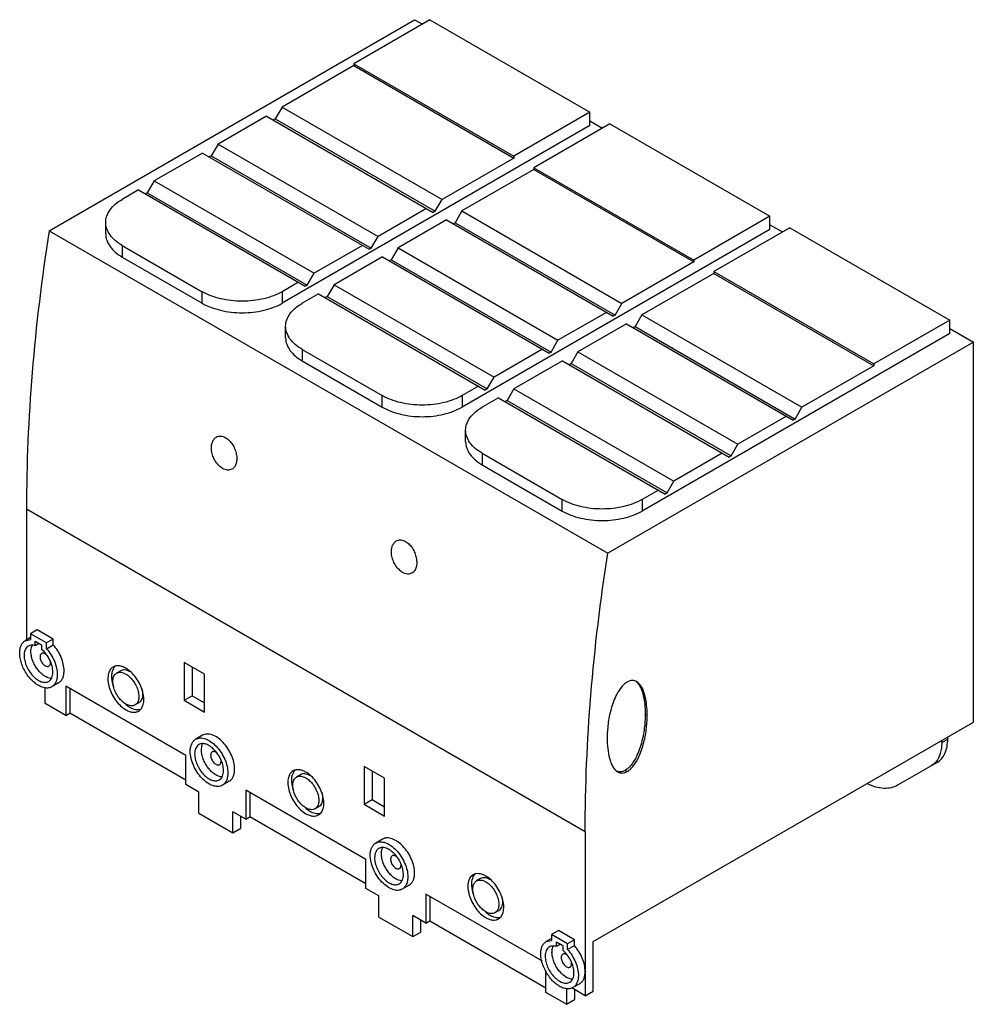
# Model space of a CAD drawing. Header units: millimetres. Extents: x 25 to 194, y 65 to 240.
import ezdxf

# ---------------------------------------------------------------- set-up
doc = ezdxf.new("R2010")
doc.units = ezdxf.units.MM
doc.header["$LTSCALE"] = 19.839225
doc.layers.get('0').update_dxf_attribs({"linetype": 'CONTINUOUS'})

msp = doc.modelspace()

# ---------------------------------------------------------------- linework, layer by layer
at = {"color": 7, "linetype": 'CONTINUOUS'}
for p, q in [((30.17, 202.29), (94.79, 239.6)), ((97.48, 239.55), (84.04, 231.8)), ((94.79, 239.6), (96.17, 238.8)), ((97.48, 239.55), (125.76, 223.23)), ((84.04, 231.8), (84.04, 231.47)), ((84.04, 231.8), (112.33, 215.47)), ((84.04, 231.47), (71.35, 224.14)), ((84.04, 231.47), (112.33, 215.14)), ((71.35, 224.14), (70.15, 222.06)), ((71.35, 224.14), (99.64, 207.81)), ((125.76, 223.23), (112.33, 215.47)), ((125.76, 220.86), (125.76, 223.23)), ((68.59, 222.55), (60.04, 217.61)), ((68.59, 222.55), (98.08, 205.53)), ((70.15, 222.06), (69.8, 221.86)), ((70.15, 222.06), (98.43, 205.73)), ((129.3, 221.18), (115.86, 213.43)), ((125.76, 221.71), (127.99, 220.43)), ((129.3, 221.18), (157.58, 204.85)), ((125.76, 220.86), (71.39, 189.46)), ((57.28, 216.02), (48.72, 211.08)), ((57.28, 216.02), (86.77, 199)), ((60.04, 217.61), (58.84, 215.53)), ((60.04, 217.61), (88.32, 201.28)), ((58.84, 215.53), (58.48, 215.33)), ((58.84, 215.53), (87.12, 199.2)), ((112.33, 215.14), (99.64, 207.81)), ((112.33, 215.47), (112.33, 215.14)), ((115.86, 213.1), (103.17, 205.77)), ((115.86, 213.43), (115.86, 213.1)), ((115.86, 213.43), (144.15, 197.1)), ((115.86, 213.1), (144.15, 196.77)), ((48.72, 211.08), (47.52, 209)), ((48.72, 211.08), (77.01, 194.75)), ((45.97, 209.49), (43.1, 207.83)), ((45.97, 209.49), (75.45, 192.46)), ((47.52, 209), (47.17, 208.79)), ((47.52, 209), (75.81, 192.67)), ((98.43, 205.73), (99.64, 207.81)), ((96.88, 206.22), (88.32, 201.28)), ((98.43, 205.73), (98.08, 205.53)), ((103.17, 205.77), (101.97, 203.69)), ((103.17, 205.77), (131.46, 189.44)), ((40.17, 201.71), (40.17, 203.75)), ((100.41, 204.18), (91.86, 199.24)), ((100.41, 204.18), (129.9, 187.16)), ((157.58, 204.85), (144.15, 197.1)), ((157.58, 202.49), (157.58, 204.85)), ((30.17, 202.29), (128.95, 145.25)), ((101.97, 203.69), (101.62, 203.49)), ((101.97, 203.69), (130.25, 187.36)), ((157.58, 202.49), (103.21, 171.09)), ((161.12, 202.81), (147.68, 195.06)), ((157.58, 203.34), (159.81, 202.06)), ((161.12, 202.81), (189.4, 186.48)), ((87.12, 199.2), (88.32, 201.28)), ((43.1, 199.67), (43.1, 197.63)), ((43.1, 199.67), (57.24, 191.5)), ((85.56, 199.69), (77.01, 194.75)), ((87.12, 199.2), (86.77, 199)), ((91.86, 199.24), (90.66, 197.16)), ((91.86, 199.24), (120.14, 182.91)), ((43.1, 197.63), (57.24, 189.46)), ((89.1, 197.65), (80.54, 192.71)), ((89.1, 197.65), (118.59, 180.63)), ((90.66, 197.16), (90.3, 196.95)), ((90.66, 197.16), (118.94, 180.83)), ((144.15, 196.77), (131.46, 189.44)), ((144.15, 197.1), (144.15, 196.77)), ((147.68, 195.06), (147.68, 194.73)), ((147.68, 195.06), (175.97, 178.73)), ((75.81, 192.67), (77.01, 194.75)), ((147.68, 194.73), (134.99, 187.4)), ((147.68, 194.73), (175.97, 178.4)), ((74.25, 193.16), (71.39, 191.5)), ((75.81, 192.67), (75.45, 192.46)), ((80.54, 192.71), (79.34, 190.63)), ((80.54, 192.71), (108.83, 176.38)), ((57.24, 189.46), (57.24, 191.5)), ((71.39, 191.5), (71.39, 189.46)), ((77.79, 191.12), (74.92, 189.46)), ((77.79, 191.12), (107.27, 174.09)), ((79.34, 190.63), (78.99, 190.42)), ((79.34, 190.63), (107.63, 174.3)), ((130.25, 187.36), (131.46, 189.44)), ((128.7, 187.85), (120.14, 182.91)), ((130.25, 187.36), (129.9, 187.16)), ((134.99, 187.4), (133.79, 185.32)), ((134.99, 187.4), (163.28, 171.07)), ((189.4, 186.48), (175.97, 178.73)), ((189.4, 184.12), (189.4, 186.48)), ((71.99, 183.34), (71.99, 185.38)), ((132.23, 185.81), (123.68, 180.87)), ((132.23, 185.81), (161.72, 168.79)), ((133.79, 185.32), (133.44, 185.12)), ((133.79, 185.32), (162.07, 168.99)), ((189.4, 184.97), (193.58, 182.56)), ((118.94, 180.83), (120.14, 182.91)), ((189.4, 184.12), (135.03, 152.72)), ((74.92, 181.3), (74.92, 179.26)), ((74.92, 181.3), (89.06, 173.13)), ((117.38, 181.32), (108.83, 176.38)), ((193.58, 182.56), (128.95, 145.25)), ((193.58, 115.41), (193.58, 182.56)), ((118.94, 180.83), (118.59, 180.63)), ((123.68, 180.87), (122.48, 178.79)), ((123.68, 180.87), (151.96, 164.54)), ((74.92, 179.26), (89.06, 171.09)), ((120.92, 179.28), (112.36, 174.34)), ((120.92, 179.28), (150.41, 162.25)), ((122.48, 178.79), (122.12, 178.58)), ((122.48, 178.79), (150.76, 162.46)), ((175.97, 178.4), (163.28, 171.07)), ((175.97, 178.73), (175.97, 178.4)), ((107.63, 174.3), (108.83, 176.38)), ((106.07, 174.79), (103.21, 173.13)), ((107.63, 174.3), (107.27, 174.09)), ((112.36, 174.34), (111.16, 172.26)), ((112.36, 174.34), (140.65, 158.01)), ((89.06, 171.09), (89.06, 173.13)), ((103.21, 173.13), (103.21, 171.09)), ((109.61, 172.75), (106.74, 171.09)), ((109.61, 172.75), (139.09, 155.72)), ((111.16, 172.26), (110.81, 172.05)), ((111.16, 172.26), (139.45, 155.93)), ((162.07, 168.99), (163.28, 171.07)), ((160.52, 169.48), (151.96, 164.54)), ((162.07, 168.99), (161.72, 168.79)), ((103.81, 164.97), (103.81, 167.01)), ((150.76, 162.46), (151.96, 164.54)), ((106.74, 162.93), (106.74, 160.89)), ((106.74, 162.93), (120.88, 154.76)), ((149.2, 162.95), (140.65, 158.01)), ((150.76, 162.46), (150.41, 162.25)), ((106.74, 160.89), (120.88, 152.72)), ((139.45, 155.93), (140.65, 158.01)), ((137.89, 156.42), (135.03, 154.76)), ((139.45, 155.93), (139.09, 155.72)), ((120.88, 152.72), (120.88, 154.76)), ((135.03, 154.76), (135.03, 152.72)), ((26.17, 153.03), (26.17, 129.92)), ((124.95, 96), (26.17, 153.03)), ((28.08, 131.72), (26.87, 131.02)), ((26.87, 131.02), (26.87, 130)), ((29.7, 129.39), (26.87, 131.02)), ((30.91, 130.08), (28.08, 131.72)), ((26.87, 130.33), (25.94, 129.78)), ((25.94, 129.78), (26.87, 130)), ((27.72, 128.91), (27.72, 129.72)), ((27.72, 129.72), (28.85, 129.06)), ((28.42, 129.31), (27.72, 128.91)), ((28.85, 129.06), (28.85, 128.25)), ((30.91, 130.08), (29.7, 129.39)), ((29.7, 128.37), (29.7, 129.39)), ((29.7, 128.37), (30.91, 129.06)), ((30.91, 129.06), (30.91, 130.08)), ((54.07, 125.95), (54.07, 119.25)), ((57.67, 123.87), (54.07, 125.95)), ((42.82, 124.47), (42.11, 124.06)), ((55.48, 125.13), (55.48, 120.07)), ((57.67, 117.17), (57.67, 123.87)), ((31.84, 122.34), (30.64, 121.64)), ((29.49, 118.69), (29.49, 121.55)), ((33.13, 121.75), (33.13, 116.59)), ((54.35, 109.5), (33.13, 121.75)), ((33.84, 121.34), (33.84, 117)), ((33.13, 116.59), (29.49, 118.69)), ((46.07, 118.84), (45.36, 118.43)), ((54.07, 119.25), (55.48, 120.07)), ((54.07, 119.25), (57.67, 117.17)), ((55.48, 120.07), (57.67, 118.81)), ((33.13, 116.59), (33.84, 117)), ((54.35, 105.16), (33.84, 117)), ((135.56, 116.82), (135.91, 116.61)), ((126.36, 76.6), (193.58, 115.41)), ((57.3, 113.07), (56.1, 112.37)), ((187.99, 111.78), (189.05, 112.39)), ((187.99, 111.78), (187.99, 112.18)), ((189.05, 112.39), (189.05, 112.79)), ((54.35, 104.34), (54.35, 109.5)), ((187.19, 108.27), (180.2, 104.24)), ((89.49, 105.49), (85.88, 107.57)), ((85.88, 107.57), (85.88, 100.87)), ((87.3, 106.75), (87.3, 101.69)), ((132.02, 106.87), (132.38, 106.66)), ((62, 104.93), (60.8, 104.23)), ((74.64, 106.1), (73.93, 105.69)), ((89.49, 98.79), (89.49, 105.49)), ((56.64, 103.02), (54.35, 104.34)), ((56.64, 99.3), (56.64, 103.02)), ((86.17, 91.13), (64.95, 103.37)), ((64.95, 103.37), (64.95, 98.22)), ((65.66, 102.97), (65.66, 98.63)), ((85.88, 100.87), (87.3, 101.69)), ((87.3, 101.69), (89.49, 100.42)), ((56.64, 99.3), (62.65, 95.83)), ((64.95, 98.22), (62.65, 99.55)), ((62.65, 95.83), (62.65, 99.55)), ((77.89, 100.47), (77.18, 100.06)), ((85.88, 100.87), (89.49, 98.79)), ((64.07, 96.65), (64.07, 98.73)), ((64.95, 98.22), (65.66, 98.63)), ((86.17, 86.79), (65.66, 98.63)), ((62.65, 95.83), (64.07, 96.65)), ((124.95, 96), (124.95, 67.01)), ((89.12, 94.7), (87.92, 94)), ((86.17, 85.97), (86.17, 91.13)), ((106.46, 87.73), (105.75, 87.32)), ((88.46, 84.65), (86.17, 85.97)), ((93.82, 86.56), (92.62, 85.86)), ((88.46, 80.93), (88.46, 84.65)), ((117.38, 73.11), (96.77, 85)), ((96.77, 85), (96.77, 79.85)), ((97.48, 84.6), (97.48, 80.26)), ((109.71, 82.1), (109, 81.69)), ((88.46, 80.93), (94.47, 77.46)), ((96.77, 79.85), (94.47, 81.18)), ((94.47, 77.46), (94.47, 81.18)), ((95.89, 78.28), (95.89, 80.36)), ((96.77, 79.85), (97.48, 80.26)), ((97.48, 80.26), (117.99, 68.42)), ((120.21, 78.52), (119.01, 77.83)), ((123.04, 76.89), (120.21, 78.52)), ((94.47, 77.46), (95.89, 78.28)), ((119.01, 77.13), (118.08, 76.59)), ((118.08, 76.59), (119.01, 76.81)), ((121.84, 76.2), (119.01, 77.83)), ((119.01, 77.83), (119.01, 76.81)), ((123.04, 76.89), (121.84, 76.2)), ((123.04, 75.87), (123.04, 76.89)), ((126.36, 67.83), (126.36, 76.6)), ((119.86, 76.52), (120.99, 75.87)), ((119.86, 75.71), (119.86, 76.52)), ((120.56, 76.12), (119.86, 75.71)), ((120.99, 75.87), (120.99, 75.06)), ((121.84, 75.18), (121.84, 76.2)), ((121.84, 75.18), (123.04, 75.87)), ((117.99, 67.6), (117.99, 71.5)), ((121.63, 68.36), (121.63, 65.5)), ((124.95, 67.01), (122.57, 68.39)), ((123.98, 69.14), (122.78, 68.45)), ((123.04, 68.11), (123.04, 66.32)), ((121.63, 65.5), (117.99, 67.6)), ((121.63, 65.5), (123.04, 66.32)), ((124.95, 67.01), (126.36, 67.83))]:
    msp.add_line(p, q, dxfattribs=at)
for centre, radius, start, end in [((28.61, 128.23), 1.61, 148.5904, 153.5743), ((27.28, 127.62), 1.46, 143.5511, 147.6535), ((42.95, 121.71), 2.99, 59.9993, 60.7669), ((47.4, 122.84), 5.7, 229.744, 230.0759), ((59.32, 108.47), 1.25, 0.013, 2.0864), ((55.49, 106.49), 5.54, 16.3927, 20.9968), ((74.77, 103.34), 2.99, 59.9993, 60.7669), ((79.22, 104.47), 5.7, 229.744, 230.0759), ((91.14, 90.1), 1.25, 0.0129, 2.077), ((87.31, 88.12), 5.54, 16.3925, 20.9966), ((106.59, 84.97), 2.99, 59.9993, 60.7669), ((111.04, 86.1), 5.7, 229.744, 230.0759), ((120.75, 75.04), 1.61, 148.5904, 153.5743)]:
    msp.add_arc(centre, radius, start, end, dxfattribs=at)
for points, knots in [([(40.17, 203.75), (40.17, 204.13), (40.31, 204.93), (40.92, 206.03), (41.87, 207.03), (42.66, 207.58), (43.1, 207.83)], [0, 0, 0, 0, 0.217773, 0.450928, 0.710222, 1, 1, 1, 1]), ([(43.1, 199.67), (42.66, 199.92), (41.87, 200.47), (40.92, 201.47), (40.31, 202.58), (40.17, 203.37), (40.17, 203.75)], [0, 0, 0, 0, 0.289778, 0.549073, 0.782228, 1, 1, 1, 1]), ([(30.17, 202.29), (28.87, 193.96), (26.88, 177.58), (26.17, 161.09), (26.17, 153.03)], [0, 0, 0, 0, 0.51095, 1, 1, 1, 1]), ([(40.17, 201.71), (40.17, 201.33), (40.31, 200.54), (40.92, 199.43), (41.87, 198.43), (42.66, 197.88), (43.1, 197.63)], [0, 0, 0, 0, 0.217772, 0.450927, 0.710222, 1, 1, 1, 1]), ([(71.39, 191.5), (70.9, 191.23), (69.84, 190.73), (68.12, 190.21), (66.25, 189.89), (64.32, 189.78), (62.38, 189.89), (60.51, 190.21), (58.79, 190.73), (57.73, 191.23), (57.24, 191.5)], [0, 0, 0, 0, 0.114146, 0.237335, 0.366976, 0.499999, 0.633023, 0.762664, 0.885853, 1, 1, 1, 1]), ([(57.24, 189.46), (57.73, 189.18), (58.79, 188.69), (60.51, 188.17), (62.38, 187.84), (64.32, 187.74), (66.25, 187.84), (68.12, 188.17), (69.84, 188.69), (70.9, 189.18), (71.39, 189.46)], [0, 0, 0, 0, 0.114147, 0.237336, 0.366977, 0.500001, 0.633024, 0.762665, 0.885854, 1, 1, 1, 1]), ([(71.99, 185.38), (71.99, 185.76), (72.13, 186.56), (72.74, 187.66), (73.69, 188.66), (74.48, 189.21), (74.92, 189.46)], [0, 0, 0, 0, 0.217773, 0.450928, 0.710222, 1, 1, 1, 1]), ([(74.92, 181.3), (74.48, 181.55), (73.69, 182.1), (72.74, 183.1), (72.13, 184.21), (71.99, 185), (71.99, 185.38)], [0, 0, 0, 0, 0.289778, 0.549073, 0.782228, 1, 1, 1, 1]), ([(71.99, 183.34), (71.99, 182.96), (72.13, 182.16), (72.74, 181.06), (73.69, 180.06), (74.48, 179.51), (74.92, 179.26)], [0, 0, 0, 0, 0.217772, 0.450927, 0.710222, 1, 1, 1, 1]), ([(103.21, 173.13), (102.72, 172.85), (101.66, 172.36), (99.94, 171.84), (98.07, 171.52), (96.14, 171.41), (94.2, 171.52), (92.33, 171.84), (90.61, 172.36), (89.55, 172.85), (89.06, 173.13)], [0, 0, 0, 0, 0.114146, 0.237335, 0.366976, 0.499999, 0.633023, 0.762664, 0.885853, 1, 1, 1, 1]), ([(89.06, 171.09), (89.55, 170.81), (90.61, 170.32), (92.33, 169.8), (94.2, 169.47), (96.14, 169.36), (98.07, 169.47), (99.94, 169.8), (101.66, 170.32), (102.72, 170.81), (103.21, 171.09)], [0, 0, 0, 0, 0.114147, 0.237336, 0.366977, 0.500001, 0.633024, 0.762665, 0.885854, 1, 1, 1, 1]), ([(103.81, 167.01), (103.81, 167.39), (103.95, 168.18), (104.56, 169.29), (105.51, 170.29), (106.3, 170.84), (106.74, 171.09)], [0, 0, 0, 0, 0.217773, 0.450928, 0.710222, 1, 1, 1, 1]), ([(60.85, 160.23), (60.62, 160.37), (60.17, 160.72), (59.62, 161.41), (59.19, 162.21), (58.92, 163.08), (58.83, 163.94), (58.93, 164.73), (59.22, 165.38), (59.55, 165.69), (59.72, 165.79)], [0, 0, 0, 0, 0.124088, 0.260315, 0.40267, 0.544023, 0.677615, 0.798465, 0.904847, 1, 1, 1, 1]), ([(59.72, 165.79), (59.84, 165.86), (60.1, 165.96), (60.52, 165.99), (60.96, 165.89), (61.24, 165.76), (61.38, 165.68)], [0, 0, 0, 0, 0.229796, 0.467082, 0.722069, 1, 1, 1, 1]), ([(61.38, 165.68), (61.62, 165.55), (62.06, 165.19), (62.61, 164.51), (63.03, 163.69), (63.29, 162.82), (63.38, 161.96), (63.28, 161.18), (63, 160.53), (62.68, 160.22), (62.5, 160.12)], [0, 0, 0, 0, 0.124163, 0.260418, 0.402952, 0.544679, 0.678698, 0.799733, 0.905753, 1, 1, 1, 1]), ([(106.74, 162.93), (106.3, 163.18), (105.51, 163.73), (104.56, 164.73), (103.95, 165.84), (103.81, 166.63), (103.81, 167.01)], [0, 0, 0, 0, 0.289778, 0.549073, 0.782228, 1, 1, 1, 1]), ([(103.81, 164.97), (103.81, 164.59), (103.95, 163.79), (104.56, 162.69), (105.51, 161.69), (106.3, 161.14), (106.74, 160.89)], [0, 0, 0, 0, 0.217772, 0.450927, 0.710222, 1, 1, 1, 1]), ([(62.5, 160.12), (62.39, 160.05), (62.13, 159.96), (61.71, 159.93), (61.27, 160.02), (60.99, 160.15), (60.85, 160.23)], [0, 0, 0, 0, 0.22846, 0.465102, 0.720546, 1, 1, 1, 1]), ([(135.03, 154.76), (134.54, 154.48), (133.48, 153.99), (131.76, 153.47), (129.89, 153.14), (127.96, 153.04), (126.02, 153.14), (124.15, 153.47), (122.43, 153.99), (121.37, 154.48), (120.88, 154.76)], [0, 0, 0, 0, 0.114146, 0.237335, 0.366976, 0.499999, 0.633023, 0.762664, 0.885853, 1, 1, 1, 1]), ([(120.88, 152.72), (121.37, 152.44), (122.43, 151.95), (124.15, 151.43), (126.02, 151.1), (127.96, 150.99), (129.89, 151.1), (131.76, 151.43), (133.48, 151.95), (134.54, 152.44), (135.03, 152.72)], [0, 0, 0, 0, 0.114147, 0.237336, 0.366977, 0.500001, 0.633024, 0.762665, 0.885854, 1, 1, 1, 1]), ([(92.67, 141.86), (92.44, 142), (91.99, 142.35), (91.44, 143.04), (91.01, 143.84), (90.74, 144.71), (90.65, 145.57), (90.75, 146.35), (91.04, 147), (91.37, 147.32), (91.54, 147.42)], [0, 0, 0, 0, 0.124088, 0.260315, 0.402671, 0.544023, 0.677615, 0.798465, 0.904847, 1, 1, 1, 1]), ([(91.54, 147.42), (91.66, 147.49), (91.92, 147.59), (92.34, 147.62), (92.78, 147.52), (93.06, 147.39), (93.2, 147.31)], [0, 0, 0, 0, 0.229795, 0.467082, 0.722069, 1, 1, 1, 1]), ([(93.2, 147.31), (93.43, 147.18), (93.88, 146.82), (94.43, 146.14), (94.85, 145.32), (95.11, 144.45), (95.2, 143.59), (95.1, 142.81), (94.82, 142.16), (94.5, 141.85), (94.32, 141.75)], [0, 0, 0, 0, 0.124163, 0.260418, 0.402952, 0.544679, 0.678698, 0.799733, 0.905753, 1, 1, 1, 1]), ([(124.95, 96), (124.95, 104.06), (125.67, 120.55), (127.65, 136.93), (128.95, 145.25)], [0, 0, 0, 0, 0.48905, 1, 1, 1, 1]), ([(94.32, 141.75), (94.21, 141.68), (93.95, 141.58), (93.53, 141.56), (93.09, 141.65), (92.81, 141.78), (92.67, 141.86)], [0, 0, 0, 0, 0.22846, 0.465102, 0.720546, 1, 1, 1, 1]), ([(24.97, 127.63), (24.97, 127.87), (25, 128.32), (25.19, 128.95), (25.49, 129.45), (25.78, 129.7), (25.94, 129.78)], [0, 0, 0, 0, 0.289777, 0.549077, 0.782241, 1, 1, 1, 1]), ([(26.49, 128.83), (26.45, 128.81), (26.31, 128.72), (26.18, 128.59), (26.1, 128.48)], [0, 0, 0, 0, 0.246124, 1, 1, 1, 1]), ([(27.72, 128.91), (27.51, 128.97), (27.18, 129.03), (26.76, 128.96), (26.57, 128.88), (26.49, 128.83)], [0, 0, 0, 0, 0.529508, 0.769144, 1, 1, 1, 1]), ([(26.95, 127.88), (26.95, 127.98), (26.96, 128.34), (27.05, 128.71), (27.17, 128.95)], [0, 0, 0, 0, 0.272963, 1, 1, 1, 1]), ([(32.81, 124.49), (32.81, 124.88), (32.71, 125.69), (32.32, 126.88), (31.72, 128.03), (31.2, 128.74), (30.91, 129.06)], [0, 0, 0, 0, 0.228665, 0.479734, 0.741398, 1, 1, 1, 1]), ([(26.15, 124.02), (25.78, 124.58), (25.34, 125.48), (25.03, 126.73), (24.97, 127.34), (24.97, 127.63)], [0, 0, 0, 0, 0.524495, 0.771971, 1, 1, 1, 1]), ([(26.05, 128.4), (25.99, 128.32), (25.8, 127.94), (25.74, 127.51), (25.74, 127.18)], [0, 0, 0, 0, 0.225691, 1, 1, 1, 1]), ([(25.74, 127.18), (25.74, 126.88), (25.83, 126.23), (26.15, 125.28), (26.65, 124.36), (27.27, 123.56), (27.99, 122.93), (28.73, 122.52), (29.36, 122.4), (29.8, 122.46), (30, 122.55), (30.09, 122.6)], [0, 0, 0, 0, 0.128745, 0.270397, 0.417613, 0.562017, 0.695748, 0.813063, 0.912471, 0.95712, 1, 1, 1, 1]), ([(30.61, 123.12), (30.17, 123.13), (29.48, 123.42), (28.7, 124.04), (28.12, 124.69), (27.63, 125.44), (27.25, 126.25), (27.01, 127.06), (26.95, 127.62), (26.95, 127.88)], [0, 0, 0, 0, 0.204426, 0.329043, 0.464163, 0.604611, 0.74446, 0.877933, 1, 1, 1, 1]), ([(28.84, 127.53), (28.8, 127.51), (28.72, 127.44), (28.63, 127.3), (28.58, 127.13), (28.57, 127.01), (28.57, 126.94)], [0, 0, 0, 0, 0.217691, 0.450887, 0.710621, 1, 1, 1, 1]), ([(29.55, 127.43), (29.49, 127.47), (29.37, 127.54), (29.18, 127.6), (29, 127.6), (28.89, 127.56), (28.84, 127.53)], [0, 0, 0, 0, 0.29346, 0.554117, 0.785841, 1, 1, 1, 1]), ([(30.83, 124.24), (30.83, 124.6), (30.72, 125.35), (30.31, 126.42), (29.69, 127.43), (29.15, 128.01), (28.85, 128.25)], [0, 0, 0, 0, 0.231698, 0.487738, 0.750293, 1, 1, 1, 1]), ([(29.7, 128.37), (29.99, 128.05), (30.52, 127.34), (31.12, 126.18), (31.51, 124.99), (31.61, 124.18), (31.61, 123.8)], [0, 0, 0, 0, 0.258637, 0.520328, 0.771408, 1, 1, 1, 1]), ([(28.57, 126.94), (28.57, 126.83), (28.6, 126.59), (28.72, 126.25), (28.9, 125.92), (29.12, 125.63), (29.38, 125.4), (29.65, 125.26), (29.91, 125.2), (30.08, 125.25), (30.14, 125.28)], [0, 0, 0, 0, 0.128797, 0.270605, 0.41788, 0.562376, 0.696192, 0.81359, 0.913066, 1, 1, 1, 1]), ([(30.14, 125.28), (30.18, 125.31), (30.26, 125.38), (30.35, 125.51), (30.4, 125.69), (30.41, 125.81), (30.41, 125.88)], [0, 0, 0, 0, 0.217691, 0.450887, 0.710621, 1, 1, 1, 1]), ([(30.41, 125.88), (30.41, 125.91), (30.4, 126.07), (30.37, 126.22), (30.34, 126.34)], [0, 0, 0, 0, 0.234632, 1, 1, 1, 1]), ([(43.74, 124.92), (43.54, 125.03), (43.15, 125.22), (42.55, 125.37), (41.98, 125.35), (41.64, 125.23), (41.49, 125.14)], [0, 0, 0, 0, 0.289701, 0.549088, 0.782218, 1, 1, 1, 1]), ([(29.39, 121.46), (29.09, 121.51), (28.49, 121.73), (27.64, 122.28), (26.83, 123.06), (26.36, 123.68), (26.15, 124.02)], [0, 0, 0, 0, 0.209742, 0.450409, 0.71705, 1, 1, 1, 1]), ([(30.09, 122.6), (30.21, 122.67), (30.43, 122.85), (30.67, 123.24), (30.81, 123.72), (30.83, 124.06), (30.83, 124.24)], [0, 0, 0, 0, 0.217766, 0.450897, 0.71037, 1, 1, 1, 1]), ([(31.61, 123.8), (31.61, 123.56), (31.58, 123.1), (31.39, 122.48), (31.08, 121.98), (30.79, 121.73), (30.64, 121.64)], [0, 0, 0, 0, 0.289702, 0.54909, 0.782219, 1, 1, 1, 1]), ([(31.84, 122.34), (32, 122.43), (32.29, 122.67), (32.6, 123.18), (32.78, 123.8), (32.81, 124.25), (32.81, 124.49)], [0, 0, 0, 0, 0.21776, 0.450888, 0.710291, 1, 1, 1, 1]), ([(41.49, 125.14), (41.38, 125.08), (41.17, 124.92), (40.91, 124.6), (40.73, 124.21), (40.56, 123.58), (40.53, 122.66), (40.77, 121.49), (41.25, 120.31), (41.93, 119.2), (42.76, 118.26), (43.41, 117.76), (43.74, 117.57)], [0, 0, 0, 0, 0.042859, 0.087486, 0.13532, 0.187282, 0.304543, 0.438208, 0.58255, 0.729714, 0.871307, 1, 1, 1, 1]), ([(41.36, 122.54), (41.31, 122.78), (41.25, 123.26), (41.27, 124.13), (41.46, 124.75), (41.68, 125.07)], [0, 0, 0, 0, 0.288662, 0.552557, 1, 1, 1, 1]), ([(43.74, 118.59), (43.5, 118.73), (43.03, 119.09), (42.43, 119.77), (41.94, 120.57), (41.6, 121.42), (41.43, 122.27), (41.44, 123.03), (41.63, 123.58), (41.88, 123.9), (42.03, 124.01), (42.11, 124.06)], [0, 0, 0, 0, 0.128744, 0.270396, 0.417612, 0.562016, 0.695747, 0.813062, 0.912471, 0.95712, 1, 1, 1, 1]), ([(41.68, 125.07), (41.69, 125.09), (41.75, 125.17), (41.82, 125.25), (41.87, 125.3)], [0, 0, 0, 0, 0.25422, 1, 1, 1, 1]), ([(42.11, 124.06), (42.22, 124.12), (42.47, 124.21), (42.88, 124.22), (43.31, 124.12), (43.6, 123.98), (43.74, 123.9)], [0, 0, 0, 0, 0.217767, 0.450898, 0.710371, 1, 1, 1, 1]), ([(44.41, 124.33), (44.27, 124.4), (43.99, 124.53), (43.57, 124.63), (43.17, 124.62), (42.93, 124.53), (42.82, 124.47)], [0, 0, 0, 0, 0.288834, 0.547944, 0.781406, 1, 1, 1, 1]), ([(45.99, 117.35), (46.1, 117.41), (46.31, 117.57), (46.56, 117.89), (46.75, 118.28), (46.92, 118.91), (46.94, 119.83), (46.71, 120.99), (46.23, 122.18), (45.55, 123.29), (44.72, 124.23), (44.07, 124.73), (43.74, 124.92)], [0, 0, 0, 0, 0.042859, 0.087486, 0.13532, 0.187282, 0.304543, 0.438208, 0.58255, 0.729714, 0.871307, 1, 1, 1, 1]), ([(43.74, 123.9), (43.98, 123.76), (44.45, 123.4), (45.04, 122.72), (45.54, 121.92), (45.88, 121.06), (46.05, 120.22), (46.04, 119.46), (45.85, 118.91), (45.6, 118.59), (45.44, 118.48), (45.36, 118.43)], [0, 0, 0, 0, 0.128744, 0.270396, 0.417612, 0.562016, 0.695747, 0.813062, 0.912471, 0.95712, 1, 1, 1, 1]), ([(41.62, 121.59), (41.6, 121.67), (41.49, 121.98), (41.41, 122.3), (41.36, 122.54)], [0, 0, 0, 0, 0.255955, 1, 1, 1, 1]), ([(132.38, 122.48), (132.19, 122.37), (131.83, 122.1), (131.18, 121.41), (130.53, 120.38), (129.94, 119.05), (129.37, 117.28), (128.95, 115.1), (128.84, 113.37), (128.84, 112.53)], [0, 0, 0, 0, 0.058949, 0.123283, 0.258194, 0.392651, 0.523021, 0.769928, 1, 1, 1, 1]), ([(134.05, 122.55), (133.94, 122.61), (133.69, 122.72), (133.28, 122.77), (132.82, 122.7), (132.52, 122.56), (132.38, 122.48)], [0, 0, 0, 0, 0.221116, 0.452711, 0.708563, 1, 1, 1, 1]), ([(134.02, 122.52), (134.18, 122.37), (134.46, 122.03), (134.78, 121.44), (135.04, 120.77), (135.31, 119.8), (135.51, 118.47), (135.56, 117.38), (135.56, 116.82)], [0, 0, 0, 0, 0.105384, 0.21701, 0.334942, 0.458632, 0.720774, 1, 1, 1, 1]), ([(135.91, 116.61), (135.91, 117.22), (135.86, 118.39), (135.62, 119.81), (135.3, 120.85), (134.91, 121.73), (134.45, 122.32), (134.05, 122.55)], [0, 0, 0, 0, 0.283091, 0.547124, 0.670764, 0.787806, 1, 1, 1, 1]), ([(30.64, 121.64), (30.46, 121.54), (30.04, 121.4), (29.61, 121.42), (29.39, 121.46)], [0, 0, 0, 0, 0.478396, 1, 1, 1, 1]), ([(46.07, 118.84), (46.18, 118.9), (46.39, 119.08), (46.6, 119.44), (46.73, 119.88), (46.75, 120.21), (46.74, 120.38)], [0, 0, 0, 0, 0.216751, 0.449496, 0.709147, 1, 1, 1, 1]), ([(46.74, 120.38), (46.74, 120.44), (46.73, 120.74), (46.68, 121.02), (46.62, 121.24)], [0, 0, 0, 0, 0.238333, 1, 1, 1, 1]), ([(45.36, 118.43), (45.26, 118.37), (45.01, 118.28), (44.6, 118.27), (44.17, 118.37), (43.88, 118.51), (43.74, 118.59)], [0, 0, 0, 0, 0.217767, 0.450898, 0.710371, 1, 1, 1, 1]), ([(44.45, 117.98), (44.39, 118.01), (44.14, 118.16), (43.91, 118.33), (43.75, 118.47)], [0, 0, 0, 0, 0.240452, 1, 1, 1, 1]), ([(43.74, 117.57), (43.94, 117.46), (44.33, 117.27), (44.93, 117.12), (45.5, 117.14), (45.84, 117.26), (45.99, 117.35)], [0, 0, 0, 0, 0.289701, 0.549088, 0.782218, 1, 1, 1, 1]), ([(46.31, 117.6), (46.17, 117.56), (45.87, 117.53), (45.41, 117.58), (44.92, 117.73), (44.61, 117.89), (44.45, 117.98)], [0, 0, 0, 0, 0.219837, 0.45722, 0.71696, 1, 1, 1, 1]), ([(135.56, 116.82), (135.56, 115.98), (135.45, 114.25), (135.03, 112.07), (134.46, 110.3), (133.87, 108.96), (133.21, 107.93), (132.57, 107.25), (132.21, 106.98), (132.02, 106.87)], [0, 0, 0, 0, 0.230075, 0.476985, 0.607356, 0.741815, 0.876728, 0.941063, 1, 1, 1, 1]), ([(132.38, 106.66), (132.56, 106.77), (132.92, 107.04), (133.57, 107.73), (134.22, 108.76), (134.81, 110.09), (135.38, 111.86), (135.8, 114.04), (135.91, 115.78), (135.91, 116.61)], [0, 0, 0, 0, 0.058937, 0.123272, 0.258185, 0.392644, 0.523015, 0.769925, 1, 1, 1, 1]), ([(62.97, 107.08), (62.97, 107.48), (62.86, 108.32), (62.44, 109.57), (61.79, 110.76), (60.97, 111.81), (60.04, 112.63), (59.2, 113.09), (58.54, 113.27), (58.09, 113.3), (57.67, 113.24), (57.42, 113.13), (57.3, 113.07)], [0, 0, 0, 0, 0.128693, 0.27028, 0.417438, 0.561779, 0.695448, 0.812711, 0.864674, 0.91251, 0.957138, 1, 1, 1, 1]), ([(55.12, 110.22), (55.12, 110.46), (55.16, 110.91), (55.34, 111.54), (55.65, 112.04), (55.94, 112.28), (56.1, 112.37)], [0, 0, 0, 0, 0.289702, 0.54909, 0.782219, 1, 1, 1, 1]), ([(56.1, 112.37), (56.21, 112.44), (56.47, 112.55), (56.89, 112.61), (57.34, 112.57), (58, 112.4), (58.84, 111.94), (59.77, 111.12), (60.59, 110.07), (61.24, 108.87), (61.66, 107.63), (61.77, 106.79), (61.77, 106.38)], [0, 0, 0, 0, 0.042859, 0.087485, 0.13532, 0.187282, 0.304542, 0.438207, 0.582549, 0.729713, 0.871306, 1, 1, 1, 1]), ([(59.37, 110.51), (59.15, 110.73), (58.71, 111.12), (57.98, 111.51), (57.36, 111.62), (56.93, 111.55), (56.73, 111.47), (56.65, 111.42)], [0, 0, 0, 0, 0.304829, 0.572175, 0.799294, 0.901607, 1, 1, 1, 1]), ([(57.1, 110.47), (57.1, 110.56), (57.12, 110.92), (57.2, 111.28), (57.31, 111.52)], [0, 0, 0, 0, 0.272266, 1, 1, 1, 1]), ([(128.84, 112.53), (128.84, 111.92), (128.9, 110.75), (129.13, 109.33), (129.45, 108.29), (129.84, 107.41), (130.3, 106.82), (130.7, 106.59)], [0, 0, 0, 0, 0.283091, 0.547124, 0.670764, 0.787806, 1, 1, 1, 1]), ([(187.99, 111.78), (187.99, 111.44), (187.95, 110.8), (187.71, 109.63), (187.33, 108.82), (186.99, 108.4)], [0, 0, 0, 0, 0.281015, 0.540786, 1, 1, 1, 1]), ([(187.19, 108.27), (187.48, 108.44), (188.04, 108.91), (188.63, 109.88), (188.98, 111.07), (189.05, 111.94), (189.05, 112.39)], [0, 0, 0, 0, 0.217773, 0.450953, 0.710202, 1, 1, 1, 1]), ([(60.8, 104.23), (60.68, 104.17), (60.43, 104.06), (60, 104), (59.55, 104.03), (58.89, 104.21), (58.05, 104.67), (57.12, 105.49), (56.3, 106.54), (55.66, 107.74), (55.24, 108.98), (55.12, 109.82), (55.12, 110.22)], [0, 0, 0, 0, 0.042859, 0.087485, 0.13532, 0.187282, 0.304542, 0.438207, 0.582549, 0.729713, 0.871306, 1, 1, 1, 1]), ([(56.65, 111.42), (56.53, 111.35), (56.31, 111.17), (56.07, 110.78), (55.93, 110.3), (55.9, 109.96), (55.9, 109.77)], [0, 0, 0, 0, 0.217766, 0.450897, 0.71037, 1, 1, 1, 1]), ([(55.9, 109.77), (55.9, 109.47), (55.99, 108.82), (56.31, 107.87), (56.8, 106.95), (57.43, 106.15), (58.15, 105.52), (58.89, 105.11), (59.52, 104.99), (59.96, 105.05), (60.16, 105.13), (60.25, 105.19)], [0, 0, 0, 0, 0.128745, 0.270397, 0.417613, 0.562017, 0.695748, 0.813063, 0.912471, 0.95712, 1, 1, 1, 1]), ([(60.77, 105.71), (60.33, 105.71), (59.64, 106.01), (58.86, 106.63), (58.28, 107.27), (57.79, 108.02), (57.41, 108.83), (57.17, 109.65), (57.1, 110.2), (57.1, 110.47)], [0, 0, 0, 0, 0.204426, 0.329043, 0.464163, 0.60461, 0.74446, 0.877933, 1, 1, 1, 1]), ([(59, 110.12), (58.96, 110.1), (58.88, 110.03), (58.79, 109.89), (58.74, 109.72), (58.73, 109.59), (58.73, 109.53)], [0, 0, 0, 0, 0.217691, 0.450887, 0.710621, 1, 1, 1, 1]), ([(59.71, 110.02), (59.65, 110.06), (59.53, 110.13), (59.34, 110.18), (59.16, 110.19), (59.05, 110.15), (59, 110.12)], [0, 0, 0, 0, 0.293677, 0.554427, 0.786065, 1, 1, 1, 1]), ([(60.66, 108.48), (60.52, 108.86), (60.15, 109.58), (59.65, 110.22), (59.37, 110.51)], [0, 0, 0, 0, 0.504133, 1, 1, 1, 1]), ([(58.73, 109.53), (58.73, 109.42), (58.76, 109.18), (58.88, 108.84), (59.06, 108.51), (59.28, 108.22), (59.54, 107.99), (59.81, 107.84), (60.07, 107.79), (60.23, 107.83), (60.3, 107.87)], [0, 0, 0, 0, 0.128797, 0.270605, 0.41788, 0.562376, 0.696192, 0.81359, 0.913066, 1, 1, 1, 1]), ([(60.3, 107.87), (60.34, 107.9), (60.42, 107.96), (60.51, 108.1), (60.56, 108.28), (60.57, 108.4), (60.57, 108.47)], [0, 0, 0, 0, 0.217691, 0.450887, 0.710621, 1, 1, 1, 1]), ([(60.99, 106.83), (60.99, 106.93), (60.97, 107.34), (60.89, 107.75), (60.8, 108.05)], [0, 0, 0, 0, 0.235274, 1, 1, 1, 1]), ([(186.99, 108.4), (186.93, 108.32), (186.67, 108.04), (186.37, 107.8), (186.13, 107.66)], [0, 0, 0, 0, 0.255521, 1, 1, 1, 1]), ([(60.25, 105.19), (60.37, 105.25), (60.59, 105.44), (60.82, 105.83), (60.97, 106.3), (60.99, 106.65), (60.99, 106.83)], [0, 0, 0, 0, 0.217766, 0.450897, 0.71037, 1, 1, 1, 1]), ([(61.77, 106.38), (61.77, 106.15), (61.73, 105.69), (61.55, 105.07), (61.24, 104.57), (60.95, 104.32), (60.8, 104.23)], [0, 0, 0, 0, 0.289702, 0.54909, 0.782219, 1, 1, 1, 1]), ([(62, 104.93), (62.15, 105.02), (62.44, 105.26), (62.75, 105.77), (62.94, 106.39), (62.97, 106.84), (62.97, 107.08)], [0, 0, 0, 0, 0.217784, 0.450917, 0.710308, 1, 1, 1, 1]), ([(73.31, 106.77), (73.2, 106.71), (72.99, 106.55), (72.73, 106.23), (72.55, 105.83), (72.38, 105.21), (72.35, 104.29), (72.59, 103.12), (73.07, 101.94), (73.75, 100.83), (74.58, 99.89), (75.23, 99.39), (75.56, 99.2)], [0, 0, 0, 0, 0.042859, 0.087486, 0.13532, 0.187282, 0.304543, 0.438208, 0.58255, 0.729714, 0.871307, 1, 1, 1, 1]), ([(73.18, 104.17), (73.13, 104.41), (73.07, 104.89), (73.09, 105.76), (73.28, 106.38), (73.5, 106.7)], [0, 0, 0, 0, 0.288662, 0.552557, 1, 1, 1, 1]), ([(75.56, 106.55), (75.36, 106.66), (74.97, 106.85), (74.37, 106.99), (73.8, 106.98), (73.46, 106.86), (73.31, 106.77)], [0, 0, 0, 0, 0.289701, 0.549088, 0.782218, 1, 1, 1, 1]), ([(73.5, 106.7), (73.51, 106.72), (73.57, 106.8), (73.64, 106.87), (73.69, 106.93)], [0, 0, 0, 0, 0.25422, 1, 1, 1, 1]), ([(76.23, 105.96), (76.09, 106.03), (75.81, 106.16), (75.39, 106.26), (74.99, 106.25), (74.75, 106.16), (74.64, 106.1)], [0, 0, 0, 0, 0.288834, 0.547944, 0.781406, 1, 1, 1, 1]), ([(77.81, 98.98), (77.92, 99.04), (78.13, 99.2), (78.38, 99.52), (78.57, 99.91), (78.74, 100.54), (78.76, 101.46), (78.53, 102.62), (78.05, 103.81), (77.37, 104.92), (76.54, 105.86), (75.89, 106.36), (75.56, 106.55)], [0, 0, 0, 0, 0.042859, 0.087486, 0.13532, 0.187282, 0.304543, 0.438208, 0.58255, 0.729714, 0.871307, 1, 1, 1, 1]), ([(130.81, 106.62), (130.79, 106.63), (130.7, 106.65), (130.61, 106.67), (130.55, 106.7)], [0, 0, 0, 0, 0.253111, 1, 1, 1, 1]), ([(130.7, 106.59), (130.81, 106.53), (131.06, 106.42), (131.47, 106.37), (131.93, 106.45), (132.23, 106.58), (132.38, 106.66)], [0, 0, 0, 0, 0.2211, 0.452678, 0.708506, 1, 1, 1, 1]), ([(132.02, 106.87), (131.83, 106.76), (131.43, 106.59), (131, 106.58), (130.81, 106.62)], [0, 0, 0, 0, 0.541256, 1, 1, 1, 1]), ([(75.56, 100.22), (75.32, 100.36), (74.85, 100.72), (74.25, 101.4), (73.76, 102.2), (73.42, 103.05), (73.25, 103.9), (73.26, 104.66), (73.45, 105.21), (73.7, 105.53), (73.85, 105.64), (73.93, 105.69)], [0, 0, 0, 0, 0.128744, 0.270396, 0.417612, 0.562016, 0.695747, 0.813062, 0.912471, 0.95712, 1, 1, 1, 1]), ([(73.93, 105.69), (74.04, 105.75), (74.29, 105.84), (74.7, 105.85), (75.13, 105.74), (75.42, 105.61), (75.56, 105.53)], [0, 0, 0, 0, 0.217767, 0.450898, 0.710371, 1, 1, 1, 1]), ([(75.56, 105.53), (75.8, 105.39), (76.27, 105.03), (76.86, 104.35), (77.36, 103.55), (77.7, 102.69), (77.87, 101.85), (77.86, 101.09), (77.67, 100.54), (77.42, 100.22), (77.26, 100.11), (77.18, 100.06)], [0, 0, 0, 0, 0.128744, 0.270396, 0.417612, 0.562016, 0.695747, 0.813062, 0.912471, 0.95712, 1, 1, 1, 1]), ([(180.2, 104.24), (179.85, 104.03), (179.04, 103.73), (177.71, 103.63), (176.28, 103.88), (175.34, 104.25), (174.87, 104.48)], [0, 0, 0, 0, 0.222187, 0.457322, 0.714931, 1, 1, 1, 1]), ([(73.44, 103.22), (73.42, 103.29), (73.31, 103.61), (73.23, 103.93), (73.18, 104.17)], [0, 0, 0, 0, 0.255955, 1, 1, 1, 1]), ([(78.56, 102), (78.56, 102.07), (78.55, 102.37), (78.5, 102.65), (78.44, 102.87)], [0, 0, 0, 0, 0.238333, 1, 1, 1, 1]), ([(77.89, 100.47), (78, 100.53), (78.21, 100.7), (78.42, 101.07), (78.55, 101.51), (78.57, 101.83), (78.56, 102)], [0, 0, 0, 0, 0.216751, 0.449496, 0.709147, 1, 1, 1, 1]), ([(77.18, 100.06), (77.08, 100), (76.83, 99.91), (76.42, 99.9), (75.99, 100), (75.7, 100.14), (75.56, 100.22)], [0, 0, 0, 0, 0.217767, 0.450898, 0.710371, 1, 1, 1, 1]), ([(76.27, 99.61), (76.21, 99.64), (75.96, 99.79), (75.73, 99.96), (75.57, 100.1)], [0, 0, 0, 0, 0.240452, 1, 1, 1, 1]), ([(78.13, 99.23), (77.99, 99.19), (77.69, 99.16), (77.23, 99.21), (76.74, 99.36), (76.43, 99.52), (76.27, 99.61)], [0, 0, 0, 0, 0.219837, 0.45722, 0.71696, 1, 1, 1, 1]), ([(75.56, 99.2), (75.76, 99.09), (76.15, 98.9), (76.75, 98.75), (77.32, 98.77), (77.66, 98.89), (77.81, 98.98)], [0, 0, 0, 0, 0.289701, 0.549088, 0.782218, 1, 1, 1, 1]), ([(87.92, 94), (88.03, 94.07), (88.29, 94.18), (88.71, 94.24), (89.16, 94.2), (89.82, 94.03), (90.66, 93.57), (91.59, 92.75), (92.41, 91.7), (93.06, 90.5), (93.48, 89.26), (93.59, 88.42), (93.59, 88.01)], [0, 0, 0, 0, 0.042859, 0.087485, 0.13532, 0.187282, 0.304542, 0.438207, 0.582549, 0.729713, 0.871306, 1, 1, 1, 1]), ([(94.79, 88.71), (94.79, 89.11), (94.68, 89.95), (94.26, 91.19), (93.61, 92.39), (92.79, 93.44), (91.86, 94.26), (91.02, 94.72), (90.36, 94.9), (89.91, 94.93), (89.49, 94.87), (89.24, 94.76), (89.12, 94.7)], [0, 0, 0, 0, 0.128693, 0.27028, 0.417438, 0.561779, 0.695448, 0.812711, 0.864674, 0.91251, 0.957138, 1, 1, 1, 1]), ([(86.94, 91.85), (86.94, 92.09), (86.98, 92.54), (87.16, 93.16), (87.47, 93.67), (87.76, 93.91), (87.92, 94)], [0, 0, 0, 0, 0.289702, 0.54909, 0.782219, 1, 1, 1, 1]), ([(88.47, 93.05), (88.35, 92.98), (88.13, 92.79), (87.89, 92.41), (87.75, 91.93), (87.72, 91.58), (87.72, 91.4)], [0, 0, 0, 0, 0.217766, 0.450897, 0.71037, 1, 1, 1, 1]), ([(91.19, 92.14), (90.97, 92.36), (90.53, 92.75), (89.8, 93.13), (89.18, 93.25), (88.75, 93.18), (88.55, 93.1), (88.47, 93.05)], [0, 0, 0, 0, 0.304829, 0.572175, 0.799293, 0.901607, 1, 1, 1, 1]), ([(88.92, 92.1), (88.92, 92.19), (88.94, 92.55), (89.02, 92.91), (89.13, 93.15)], [0, 0, 0, 0, 0.272266, 1, 1, 1, 1]), ([(92.62, 85.86), (92.5, 85.8), (92.25, 85.69), (91.82, 85.63), (91.37, 85.66), (90.71, 85.84), (89.87, 86.3), (88.94, 87.12), (88.12, 88.17), (87.48, 89.36), (87.06, 90.6), (86.94, 91.45), (86.94, 91.85)], [0, 0, 0, 0, 0.042859, 0.087485, 0.13532, 0.187282, 0.304542, 0.438207, 0.582549, 0.729713, 0.871306, 1, 1, 1, 1]), ([(87.72, 91.4), (87.72, 91.09), (87.81, 90.45), (88.13, 89.5), (88.62, 88.58), (89.25, 87.78), (89.97, 87.15), (90.71, 86.74), (91.34, 86.62), (91.78, 86.68), (91.98, 86.76), (92.07, 86.81)], [0, 0, 0, 0, 0.128745, 0.270397, 0.417613, 0.562017, 0.695748, 0.813063, 0.912471, 0.95712, 1, 1, 1, 1]), ([(92.59, 87.34), (92.15, 87.34), (91.46, 87.63), (90.68, 88.26), (90.1, 88.9), (89.61, 89.65), (89.23, 90.46), (88.99, 91.28), (88.92, 91.83), (88.92, 92.1)], [0, 0, 0, 0, 0.204426, 0.329043, 0.464163, 0.604611, 0.74446, 0.877933, 1, 1, 1, 1]), ([(90.82, 91.75), (90.78, 91.73), (90.7, 91.66), (90.61, 91.52), (90.56, 91.35), (90.55, 91.22), (90.55, 91.16)], [0, 0, 0, 0, 0.217691, 0.450887, 0.710621, 1, 1, 1, 1]), ([(90.55, 91.16), (90.55, 91.05), (90.58, 90.81), (90.7, 90.47), (90.88, 90.14), (91.1, 89.85), (91.36, 89.62), (91.63, 89.47), (91.89, 89.42), (92.05, 89.46), (92.12, 89.5)], [0, 0, 0, 0, 0.128797, 0.270605, 0.41788, 0.562376, 0.696192, 0.81359, 0.913066, 1, 1, 1, 1]), ([(91.53, 91.65), (91.47, 91.69), (91.35, 91.76), (91.16, 91.81), (90.98, 91.82), (90.87, 91.78), (90.82, 91.75)], [0, 0, 0, 0, 0.293672, 0.554419, 0.786059, 1, 1, 1, 1]), ([(92.48, 90.11), (92.34, 90.49), (91.97, 91.21), (91.47, 91.85), (91.19, 92.14)], [0, 0, 0, 0, 0.504133, 1, 1, 1, 1]), ([(92.12, 89.5), (92.16, 89.53), (92.24, 89.59), (92.33, 89.73), (92.38, 89.9), (92.39, 90.03), (92.39, 90.1)], [0, 0, 0, 0, 0.217691, 0.450887, 0.710621, 1, 1, 1, 1]), ([(92.81, 88.46), (92.81, 88.56), (92.79, 88.97), (92.71, 89.38), (92.62, 89.68)], [0, 0, 0, 0, 0.235274, 1, 1, 1, 1]), ([(92.07, 86.81), (92.19, 86.88), (92.41, 87.07), (92.64, 87.46), (92.78, 87.93), (92.81, 88.28), (92.81, 88.46)], [0, 0, 0, 0, 0.217766, 0.450897, 0.71037, 1, 1, 1, 1]), ([(93.59, 88.01), (93.59, 87.78), (93.55, 87.32), (93.37, 86.7), (93.06, 86.2), (92.77, 85.95), (92.62, 85.86)], [0, 0, 0, 0, 0.289702, 0.54909, 0.782219, 1, 1, 1, 1]), ([(93.82, 86.56), (93.97, 86.65), (94.26, 86.89), (94.57, 87.39), (94.76, 88.02), (94.79, 88.47), (94.79, 88.71)], [0, 0, 0, 0, 0.217784, 0.450917, 0.710308, 1, 1, 1, 1]), ([(105.13, 88.4), (105.02, 88.34), (104.81, 88.17), (104.55, 87.85), (104.37, 87.46), (104.2, 86.83), (104.17, 85.92), (104.41, 84.75), (104.89, 83.57), (105.57, 82.46), (106.4, 81.52), (107.05, 81.02), (107.38, 80.83)], [0, 0, 0, 0, 0.042859, 0.087486, 0.13532, 0.187282, 0.304543, 0.438208, 0.58255, 0.729714, 0.871307, 1, 1, 1, 1]), ([(105, 85.79), (104.95, 86.04), (104.89, 86.52), (104.91, 87.38), (105.1, 88), (105.32, 88.32)], [0, 0, 0, 0, 0.288662, 0.552557, 1, 1, 1, 1]), ([(107.38, 81.85), (107.14, 81.99), (106.67, 82.35), (106.07, 83.03), (105.58, 83.83), (105.24, 84.68), (105.06, 85.52), (105.08, 86.29), (105.27, 86.84), (105.52, 87.15), (105.67, 87.27), (105.75, 87.32)], [0, 0, 0, 0, 0.128744, 0.270396, 0.417612, 0.562016, 0.695747, 0.813062, 0.912471, 0.95712, 1, 1, 1, 1]), ([(107.38, 88.18), (107.18, 88.29), (106.79, 88.48), (106.19, 88.62), (105.62, 88.61), (105.28, 88.49), (105.13, 88.4)], [0, 0, 0, 0, 0.289701, 0.549088, 0.782218, 1, 1, 1, 1]), ([(105.32, 88.32), (105.33, 88.35), (105.39, 88.43), (105.46, 88.5), (105.51, 88.56)], [0, 0, 0, 0, 0.25422, 1, 1, 1, 1]), ([(105.75, 87.32), (105.86, 87.38), (106.11, 87.47), (106.52, 87.48), (106.95, 87.37), (107.24, 87.24), (107.38, 87.16)], [0, 0, 0, 0, 0.217767, 0.450898, 0.710371, 1, 1, 1, 1]), ([(108.05, 87.58), (107.91, 87.66), (107.63, 87.79), (107.21, 87.89), (106.81, 87.87), (106.57, 87.79), (106.46, 87.73)], [0, 0, 0, 0, 0.288834, 0.547944, 0.781406, 1, 1, 1, 1]), ([(109.63, 80.61), (109.74, 80.67), (109.95, 80.83), (110.2, 81.15), (110.39, 81.54), (110.56, 82.17), (110.58, 83.09), (110.35, 84.25), (109.87, 85.44), (109.19, 86.55), (108.36, 87.49), (107.71, 87.98), (107.38, 88.18)], [0, 0, 0, 0, 0.042859, 0.087486, 0.13532, 0.187282, 0.304543, 0.438208, 0.58255, 0.729714, 0.871307, 1, 1, 1, 1]), ([(107.38, 87.16), (107.62, 87.02), (108.09, 86.66), (108.68, 85.98), (109.18, 85.18), (109.52, 84.32), (109.69, 83.48), (109.68, 82.72), (109.49, 82.17), (109.24, 81.85), (109.08, 81.73), (109, 81.69)], [0, 0, 0, 0, 0.128744, 0.270396, 0.417612, 0.562016, 0.695747, 0.813062, 0.912471, 0.95712, 1, 1, 1, 1]), ([(105.26, 84.84), (105.24, 84.92), (105.13, 85.24), (105.05, 85.55), (105, 85.79)], [0, 0, 0, 0, 0.255955, 1, 1, 1, 1]), ([(109.71, 82.1), (109.82, 82.16), (110.03, 82.33), (110.24, 82.7), (110.37, 83.14), (110.39, 83.46), (110.38, 83.63)], [0, 0, 0, 0, 0.216751, 0.449496, 0.709147, 1, 1, 1, 1]), ([(110.38, 83.63), (110.38, 83.7), (110.37, 83.99), (110.32, 84.28), (110.26, 84.5)], [0, 0, 0, 0, 0.238333, 1, 1, 1, 1]), ([(109, 81.69), (108.9, 81.63), (108.65, 81.54), (108.24, 81.53), (107.81, 81.63), (107.52, 81.77), (107.38, 81.85)], [0, 0, 0, 0, 0.217767, 0.450898, 0.710371, 1, 1, 1, 1]), ([(107.38, 80.83), (107.58, 80.71), (107.97, 80.53), (108.57, 80.38), (109.14, 80.4), (109.48, 80.52), (109.63, 80.61)], [0, 0, 0, 0, 0.289701, 0.549088, 0.782218, 1, 1, 1, 1]), ([(108.09, 81.24), (108.03, 81.27), (107.78, 81.42), (107.55, 81.59), (107.39, 81.73)], [0, 0, 0, 0, 0.240452, 1, 1, 1, 1]), ([(109.95, 80.86), (109.81, 80.82), (109.51, 80.79), (109.05, 80.84), (108.56, 80.99), (108.25, 81.15), (108.09, 81.24)], [0, 0, 0, 0, 0.219837, 0.45722, 0.71696, 1, 1, 1, 1]), ([(117.1, 74.44), (117.1, 74.68), (117.14, 75.13), (117.32, 75.75), (117.63, 76.26), (117.92, 76.5), (118.08, 76.59)], [0, 0, 0, 0, 0.289777, 0.549077, 0.782241, 1, 1, 1, 1]), ([(118.63, 75.64), (118.51, 75.57), (118.28, 75.38), (118.05, 75), (117.91, 74.52), (117.88, 74.17), (117.88, 73.99)], [0, 0, 0, 0, 0.217782, 0.450908, 0.710317, 1, 1, 1, 1]), ([(119.86, 75.71), (119.65, 75.78), (119.32, 75.83), (118.9, 75.77), (118.71, 75.69), (118.63, 75.64)], [0, 0, 0, 0, 0.529508, 0.769144, 1, 1, 1, 1]), ([(119.08, 74.68), (119.08, 74.78), (119.1, 75.15), (119.18, 75.52), (119.3, 75.76)], [0, 0, 0, 0, 0.272963, 1, 1, 1, 1]), ([(122.97, 71.05), (122.97, 71.41), (122.86, 72.15), (122.44, 73.23), (121.82, 74.24), (121.28, 74.81), (120.99, 75.06)], [0, 0, 0, 0, 0.231698, 0.487738, 0.750293, 1, 1, 1, 1]), ([(121.84, 75.18), (122.13, 74.85), (122.66, 74.15), (123.26, 72.99), (123.65, 71.8), (123.75, 70.99), (123.75, 70.6)], [0, 0, 0, 0, 0.258637, 0.520328, 0.771408, 1, 1, 1, 1]), ([(124.95, 71.3), (124.95, 71.68), (124.85, 72.49), (124.46, 73.68), (123.86, 74.84), (123.33, 75.55), (123.04, 75.87)], [0, 0, 0, 0, 0.228587, 0.479666, 0.741359, 1, 1, 1, 1]), ([(121.52, 68.27), (121.26, 68.31), (120.7, 68.5), (119.92, 68.99), (119.16, 69.66), (118.48, 70.5), (117.9, 71.44), (117.45, 72.44), (117.17, 73.44), (117.1, 74.12), (117.1, 74.44)], [0, 0, 0, 0, 0.100395, 0.214564, 0.340775, 0.475377, 0.613631, 0.750346, 0.880551, 1, 1, 1, 1]), ([(117.88, 73.99), (117.88, 73.68), (117.97, 73.04), (118.29, 72.09), (118.78, 71.17), (119.41, 70.37), (120.12, 69.73), (120.87, 69.33), (121.49, 69.21), (121.94, 69.27), (122.14, 69.35), (122.23, 69.4)], [0, 0, 0, 0, 0.128745, 0.270397, 0.417613, 0.562017, 0.695748, 0.813063, 0.912471, 0.95712, 1, 1, 1, 1]), ([(122.75, 69.93), (122.31, 69.93), (121.61, 70.22), (120.84, 70.85), (120.26, 71.49), (119.77, 72.24), (119.39, 73.05), (119.14, 73.87), (119.08, 74.42), (119.08, 74.68)], [0, 0, 0, 0, 0.204426, 0.329043, 0.464163, 0.604611, 0.74446, 0.877933, 1, 1, 1, 1]), ([(120.98, 74.34), (120.93, 74.32), (120.85, 74.25), (120.77, 74.11), (120.72, 73.94), (120.71, 73.81), (120.71, 73.75)], [0, 0, 0, 0, 0.217691, 0.450887, 0.710621, 1, 1, 1, 1]), ([(120.71, 73.75), (120.71, 73.63), (120.74, 73.4), (120.86, 73.06), (121.03, 72.73), (121.26, 72.44), (121.52, 72.21), (121.79, 72.06), (122.05, 72.01), (122.21, 72.05), (122.28, 72.09)], [0, 0, 0, 0, 0.128797, 0.270605, 0.41788, 0.562376, 0.696192, 0.81359, 0.913066, 1, 1, 1, 1]), ([(121.69, 74.24), (121.63, 74.28), (121.5, 74.35), (121.31, 74.4), (121.13, 74.41), (121.02, 74.37), (120.98, 74.34)], [0, 0, 0, 0, 0.29346, 0.554117, 0.785841, 1, 1, 1, 1]), ([(122.55, 72.68), (122.55, 72.72), (122.54, 72.88), (122.51, 73.03), (122.47, 73.14)], [0, 0, 0, 0, 0.234632, 1, 1, 1, 1]), ([(122.28, 72.09), (122.32, 72.11), (122.4, 72.18), (122.49, 72.32), (122.54, 72.49), (122.55, 72.62), (122.55, 72.68)], [0, 0, 0, 0, 0.217691, 0.450887, 0.710621, 1, 1, 1, 1]), ([(122.23, 69.4), (122.34, 69.47), (122.57, 69.66), (122.8, 70.05), (122.94, 70.52), (122.97, 70.87), (122.97, 71.05)], [0, 0, 0, 0, 0.217766, 0.450897, 0.71037, 1, 1, 1, 1]), ([(123.75, 70.6), (123.75, 70.36), (123.71, 69.91), (123.53, 69.29), (123.22, 68.78), (122.93, 68.54), (122.78, 68.45)], [0, 0, 0, 0, 0.289702, 0.54909, 0.782219, 1, 1, 1, 1]), ([(123.98, 69.14), (124.13, 69.23), (124.42, 69.48), (124.73, 69.98), (124.91, 70.61), (124.95, 71.06), (124.95, 71.3)], [0, 0, 0, 0, 0.217757, 0.450921, 0.710223, 1, 1, 1, 1]), ([(122.78, 68.45), (122.6, 68.35), (122.18, 68.21), (121.74, 68.23), (121.52, 68.27)], [0, 0, 0, 0, 0.478397, 1, 1, 1, 1])]:
    msp.add_open_spline(points, degree=3, knots=knots, dxfattribs=at)

doc.saveas('drawing.dxf')
